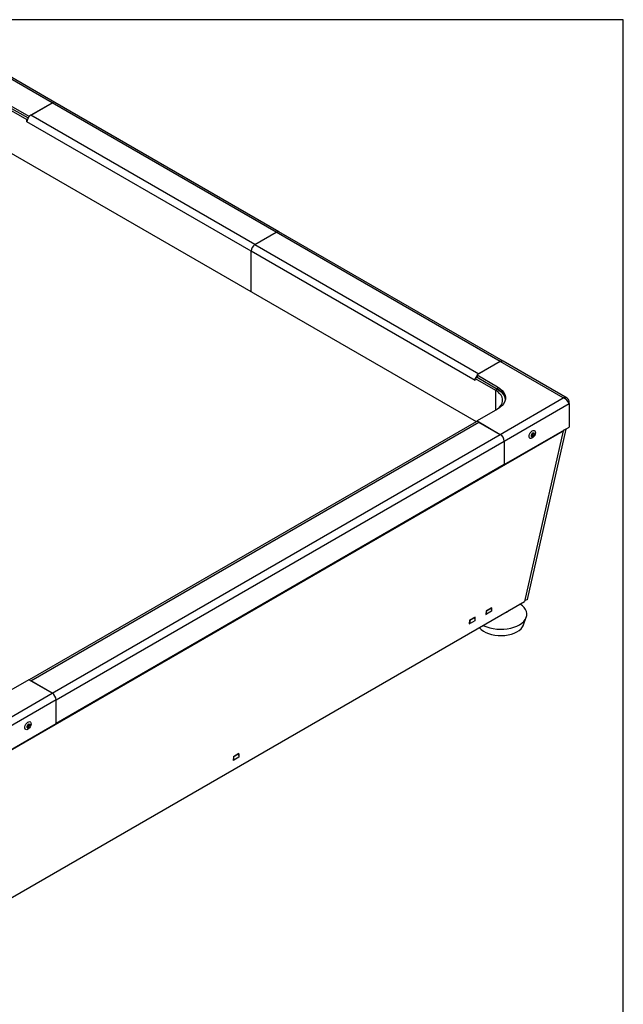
# Model space of a CAD drawing. Extents: x 24 to 2074, y 25 to 1460.
# Tile 9 of 9: x 1634 to 2074, y 742 to 1460. Entities that reach past the tile are written whole.
import ezdxf

# ---------------------------------------------------------------- set-up
doc = ezdxf.new("R2010")
doc.units = 0
doc.header["$LTSCALE"] = 5
doc.layers.get('0').update_dxf_attribs({"linetype": 'CONTINUOUS'})
doc.layers.add('LAYER1', color=2, linetype='CONTINUOUS')

msp = doc.modelspace()

# ---------------------------------------------------------------- linework, layer by layer
at = {"color": 7, "linetype": 'CONTINUOUS'}
for p, q in [((2074, 1460), (24, 1460)), ((2074, 25), (2074, 1460))]:
    msp.add_line(p, q, dxfattribs=at)
at = {"layer": 'LAYER1', "color": 2, "linetype": 'CONTINUOUS'}
for p, q in [((1657.612, 1399.474), (1611.65, 1426.007)), ((1659.612, 1399.672), (1612.946, 1426.612)), ((1640.642, 1389.677), (1657.612, 1399.474)), ((1642.056, 1390.493), (1657.612, 1399.474)), ((1820.954, 1305.179), (1657.612, 1399.474)), ((1822.954, 1305.377), (1659.612, 1399.672)), ((1624.378, 1395.8), (1639.228, 1387.227)), ((1625.793, 1398.249), (1640.642, 1389.677)), ((1625.793, 1396.616), (1640.056, 1388.382)), ((1639.607, 1387.446), (1639.228, 1387.227)), ((1639.228, 1385.594), (1639.228, 1387.227)), ((1802.569, 1291.299), (1639.228, 1385.594)), ((1640.642, 1389.677), (1640.642, 1389.239)), ((1805.398, 1296.198), (1642.056, 1390.493)), ((1624.378, 1364.771), (1966.614, 1167.203)), ((1805.398, 1296.198), (1820.954, 1305.179)), ((1984.296, 1210.884), (1820.954, 1305.179)), ((1986.296, 1211.082), (1822.954, 1305.377)), ((1805.398, 1296.198), (1968.739, 1201.903)), ((1802.569, 1261.904), (1802.569, 1291.299)), ((1965.911, 1197.004), (1802.569, 1291.299)), ((1984.296, 1210.884), (1967.325, 1201.087)), ((1984.296, 1210.884), (1968.739, 1201.903)), ((2030.258, 1184.35), (1984.296, 1210.884)), ((2032.962, 1184.141), (1986.296, 1211.082)), ((1966.29, 1198.856), (1965.911, 1198.637)), ((1965.911, 1197.004), (1965.911, 1198.637)), ((1965.911, 1198.637), (1980.76, 1190.065)), ((1967.325, 1199.454), (1966.29, 1198.856)), ((1967.325, 1201.087), (1982.174, 1192.514)), ((1967.325, 1201.087), (1967.325, 1199.454)), ((1967.325, 1199.454), (1982.174, 1190.881)), ((1982.174, 1192.514), (1982.174, 1190.881)), ((1980.76, 1190.065), (1982.174, 1190.881)), ((1980.76, 1190.065), (1980.76, 1175.37)), ((1984.296, 1157.817), (2030.258, 1184.35)), ((1987.124, 1152.918), (2034.495, 1180.265)), ((2034.495, 1181.903), (2033.841, 1181.526)), ((2034.495, 1180.265), (2034.495, 1181.903)), ((2034.495, 1180.265), (2034.495, 1163.118)), ((1982.174, 1176.186), (1967.325, 1167.614)), ((1966.739, 1166.996), (1640.885, 978.884)), ((1642.056, 978.207), (1968.739, 1166.798)), ((1965.911, 1166.797), (1967.325, 1167.614)), ((1966.153, 1166.657), (1965.911, 1166.797)), ((1965.911, 1166.517), (1965.911, 1166.797)), ((1967.325, 1167.614), (1967.325, 1167.176)), ((1967.325, 1167.614), (1984.296, 1157.817)), ((1968.739, 1166.798), (1984.296, 1157.817)), ((1987.124, 1135.771), (2034.495, 1163.118)), ((1614.889, 920.608), (2030.167, 1160.343)), ((1657.612, 969.227), (1984.296, 1157.817)), ((2030.167, 1160.343), (2001.955, 1036.138)), ((2004.095, 1037.373), (2032.307, 1161.578)), ((2030.227, 1160.653), (2030.221, 1160.613)), ((2032.307, 1161.578), (2030.485, 1160.802)), ((2032.37, 1161.89), (2032.366, 1161.888)), ((1660.441, 964.328), (1987.124, 1152.918)), ((1987.124, 1152.918), (1987.124, 1135.771)), ((1987.124, 1135.771), (1660.441, 947.18)), ((1612.358, 811.228), (2001.955, 1036.138)), ((2004.095, 1037.373), (2002.037, 1036.497)), ((1973.98, 1029.247), (1973.656, 1026.584)), ((1973.656, 1026.584), (1974.179, 1026.886)), ((1974.245, 1026.849), (1973.725, 1027.148)), ((1977.94, 1031.533), (1973.98, 1029.247)), ((1974.245, 1029.298), (1974.157, 1029.349)), ((1974.245, 1029.298), (1977.78, 1031.339)), ((1974.245, 1026.849), (1974.245, 1029.298)), ((1977.78, 1028.89), (1974.245, 1026.849)), ((1977.78, 1031.339), (1977.692, 1031.39)), ((1977.78, 1030.218), (1977.94, 1031.533)), ((1977.78, 1031.339), (1977.78, 1028.89)), ((1961.959, 1022.307), (1961.636, 1019.645)), ((1961.636, 1019.645), (1962.158, 1019.947)), ((1962.224, 1019.909), (1961.704, 1020.209)), ((1965.919, 1024.593), (1961.959, 1022.307)), ((1962.224, 1022.359), (1962.136, 1022.409)), ((1962.224, 1022.359), (1965.759, 1024.4)), ((1962.224, 1019.909), (1962.224, 1022.359)), ((1965.759, 1021.95), (1962.224, 1019.909)), ((1965.759, 1024.4), (1965.672, 1024.45)), ((1965.759, 1023.279), (1965.919, 1024.593)), ((1965.759, 1024.4), (1965.759, 1021.95)), ((2001.313, 1019.039), (2003.272, 1024.521)), ((1640.642, 979.024), (1625.793, 970.451)), ((1657.612, 969.227), (1640.642, 979.024)), ((1657.612, 969.227), (1642.056, 978.207)), ((1611.65, 942.694), (1657.612, 969.227)), ((1660.441, 964.328), (1613.07, 936.981)), ((1660.441, 947.18), (1660.441, 964.328)), ((1613.07, 919.834), (1660.441, 947.18)), ((1789.779, 922.91), (1789.455, 920.247)), ((1789.455, 920.247), (1789.978, 920.549)), ((1790.043, 920.511), (1789.524, 920.811)), ((1793.739, 925.196), (1789.779, 922.91)), ((1790.043, 922.961), (1789.955, 923.012)), ((1790.043, 922.961), (1793.579, 925.002)), ((1790.043, 920.511), (1790.043, 922.961)), ((1793.579, 922.552), (1790.043, 920.511)), ((1793.579, 925.002), (1793.491, 925.053)), ((1793.579, 923.881), (1793.739, 925.196)), ((1793.579, 925.002), (1793.579, 922.552))]:
    msp.add_line(p, q, dxfattribs=at)
at = {"layer": 'LAYER1', "color": 2, "linetype": 'CONTINUOUS', "flags": 128}
for points in [[(1982.174, 1192.514), (1984.043, 1191.269), (1985.586, 1189.884), (1986.771, 1188.385), (1987.575, 1186.805), (1987.981, 1185.174), (1987.981, 1183.527), (1987.575, 1181.896), (1986.771, 1180.316), (1985.586, 1178.817), (1984.043, 1177.431), (1982.174, 1176.186)], [(1980.76, 1175.37), (1982.442, 1176.49), (1983.83, 1177.737), (1984.897, 1179.086), (1985.621, 1180.508), (1985.986, 1181.976), (1985.986, 1183.459), (1985.621, 1184.926), (1984.897, 1186.349), (1983.83, 1187.697), (1982.442, 1188.944), (1980.76, 1190.065)], [(1982.174, 1190.881), (1984.043, 1189.636), (1985.586, 1188.251), (1986.771, 1186.752), (1987.575, 1185.171), (1987.981, 1183.541), (1987.982, 1183.534)], [(1987.982, 1183.534), (1987.981, 1183.541), (1987.575, 1185.171), (1986.771, 1186.752), (1985.586, 1188.251), (1984.043, 1189.636), (1982.174, 1190.881)], [(2006.15, 1154.931), (2005.652, 1155.323), (2005.376, 1155.996), (2005.355, 1156.875), (2005.59, 1157.859), (2006.055, 1158.839), (2006.698, 1159.703), (2007.446, 1160.354), (2008.214, 1160.719), (2008.917, 1160.757), (2009.475, 1160.463), (2009.825, 1159.871), (2009.927, 1159.047), (2009.77, 1158.084), (2009.372, 1157.091), (2008.778, 1156.179), (2008.054, 1155.452), (2007.283, 1154.992), (2006.551, 1154.849), (2006.15, 1154.931)], [(2008.951, 1157.213), (2008.602, 1156.69), (2008.173, 1156.298), (2007.729, 1156.099), (2007.338, 1156.122), (2007.059, 1156.364), (2006.935, 1156.787), (2006.984, 1157.328), (2007.199, 1157.904), (2007.548, 1158.428), (2007.977, 1158.819), (2008.421, 1159.018), (2008.812, 1158.995), (2009.091, 1158.754), (2009.215, 1158.33), (2009.166, 1157.789), (2008.951, 1157.213)], [(2008.272, 1157.543), (2008.057, 1157.22), (2007.792, 1156.978), (2007.518, 1156.855), (2007.276, 1156.869), (2007.224, 1156.895)], [(2007.414, 1157.94), (2007.642, 1158.259), (2007.739, 1158.362), (2007.892, 1158.491), (2008.029, 1158.574), (2008.14, 1158.617), (2008.208, 1158.626), (2008.231, 1158.623), (2008.237, 1158.614)], [(2008.24, 1158.618), (2008.359, 1158.495), (2008.436, 1158.234), (2008.406, 1157.899), (2008.272, 1157.543)], [(1971.741, 1018.696), (1972.374, 1018.372), (1974.462, 1017.484), (1976.74, 1016.768), (1979.165, 1016.238), (1981.692, 1015.904), (1984.275, 1015.771), (1986.866, 1015.843), (1989.415, 1016.117), (1991.876, 1016.59), (1994.202, 1017.251), (1996.351, 1018.089), (1998.282, 1019.088), (1999.959, 1020.23), (2001.351, 1021.493), (2002.433, 1022.854), (2003.183, 1024.287), (2003.589, 1025.765), (2003.642, 1027.262), (2003.341, 1028.749), (2002.692, 1030.198), (2001.708, 1031.583), (2000.406, 1032.878), (1998.811, 1034.058), (1998.593, 1034.197)], [(1969.048, 1017.141), (1969.25, 1016.882), (1970.458, 1015.63), (1971.969, 1014.494), (1973.75, 1013.496), (1975.765, 1012.659), (1977.968, 1012), (1980.315, 1011.534), (1982.754, 1011.269), (1985.234, 1011.213), (1987.702, 1011.365), (1990.105, 1011.724), (1992.392, 1012.28), (1994.514, 1013.023), (1996.426, 1013.936), (1998.088, 1015), (1999.464, 1016.193), (2000.524, 1017.488), (2001.246, 1018.859), (2001.313, 1019.039)], [(1639.088, 942.593), (1638.429, 942.675), (1637.939, 943.082), (1637.674, 943.766), (1637.664, 944.651), (1637.911, 945.638), (1638.385, 946.614), (1639.034, 947.471), (1639.785, 948.111), (1640.552, 948.462), (1641.25, 948.485), (1641.8, 948.176), (1642.139, 947.572), (1642.23, 946.74), (1642.062, 945.773), (1641.654, 944.781), (1641.052, 943.876), (1640.325, 943.159), (1639.553, 942.712), (1639.088, 942.593)], [(1641.443, 945.42), (1641.201, 944.847), (1640.834, 944.342), (1640.397, 943.981), (1639.958, 943.82), (1639.583, 943.884), (1639.329, 944.162), (1639.235, 944.612), (1639.315, 945.165), (1639.558, 945.738), (1639.925, 946.244), (1640.362, 946.604), (1640.801, 946.765), (1641.176, 946.701), (1641.43, 946.424), (1641.524, 945.974), (1641.443, 945.42)], [(1640.693, 945.569), (1640.544, 945.215), (1640.317, 944.903), (1640.047, 944.681), (1639.775, 944.581), (1639.544, 944.62), (1639.53, 944.629)], [(1639.719, 945.674), (1639.946, 945.993), (1640.044, 946.096), (1640.197, 946.225), (1640.334, 946.308), (1640.444, 946.351), (1640.512, 946.36), (1640.536, 946.357), (1640.541, 946.347)]]:
    msp.add_lwpolyline(points, dxfattribs=at)
at = {"layer": 'LAYER1', "color": 2, "linetype": 'CONTINUOUS'}
for centre, radius, start, end in [((1658.784, 1397.838), 2.012, 65.692881, 125.617577), ((1644.434, 1385.494), 5.208, 157.978838, 178.891847), ((1645.367, 1385.324), 6.139, 122.637971, 159.772886), ((1822.126, 1303.543), 2.012, 65.692881, 125.617577), ((1808.71, 1291.02), 6.147, 122.605478, 177.394522), ((1985.467, 1209.248), 2.012, 65.692881, 125.617577), ((1972.659, 1196.374), 6.836, 141.289503, 158.710497), ((2031.329, 1181.313), 3.22, 10.556497, 109.438114), ((2028.178, 1177.953), 6.727, 20.101687, 71.993318), ((1967.567, 1165.151), 2.021, 54.532784, 114.156758), ((1980.983, 1152.639), 6.147, 2.605478, 57.394522), ((2008.298, 1157.243), 1.125, 141.73701, 197.78272), ((2024.861, 1161.547), 5.441, 347.219456, 350.112431), ((2025.986, 1163.017), 6.482, 347.177406, 349.990701), ((1986.292, 1034.297), 6.443, 285.445914, 314.548709), ((1654.3, 964.048), 6.147, 2.605478, 57.394522), ((1640.602, 944.977), 1.125, 141.736461, 197.787491), ((1640.08, 945.858), 0.678, 334.797559, 46.671884)]:
    msp.add_arc(centre, radius, start, end, dxfattribs=at)

doc.saveas('drawing.dxf')
